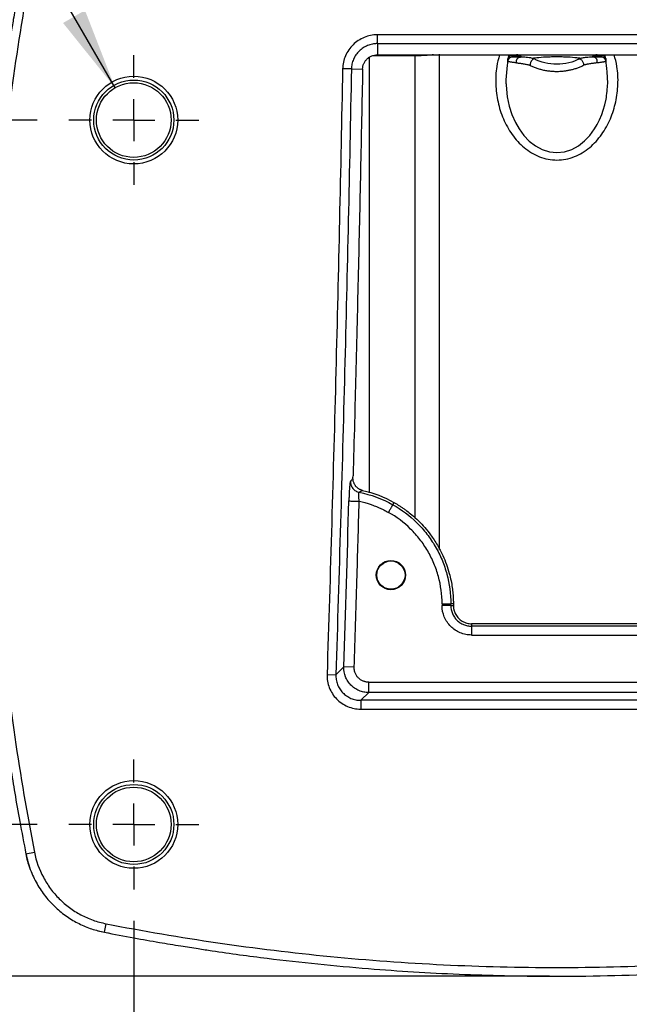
# Model space of a CAD drawing. Header units: millimetres. Extents: x 19 to 819, y 19 to 629.
# Tile 41 of 50: x 593 to 666, y 149 to 268. Entities that reach past the tile are written whole.
import ezdxf

# ---------------------------------------------------------------- set-up
doc = ezdxf.new("R2010")
doc.units = ezdxf.units.MM
doc.header["$LTSCALE"] = 3
doc.linetypes.add('CENTERX2', pattern=[20.32, 12.7, -2.54, 2.54, -2.54])
doc.layers.add('CENTER', color=40, linetype='CENTERX2')
doc.layers.add('DIMENSIONS', color=140, linetype='Continuous', lineweight=25)
doc.styles.add('SLDTEXTSTYLE0', font='TXT', dxfattribs={"width": 0.7})
doc.dimstyles.new('SLDDIMSTYLE0', dxfattribs={"dimtxt": 6.474023, "dimasz": 9.906, "dimexe": 0, "dimexo": 0.0625, "dimgap": 1.618506, "dimtad": 0, "dimtih": 1, "dimtoh": 1, "dimrnd": 1e-09, "dimzin": 12, "dimdsep": 46, "dimtxsty": 'SLDTEXTSTYLE0', "dimsah": 1, "dimcen": 0.09, "dimadec": 0, "dimazin": 3, "dimtfac": 1, "dimtofl": 0, "dimtmove": 0, "dimatfit": 3, "dimfxl": 0, "dimfrac": 2, "dimtolj": 1, "dimtzin": 12, "dimarcsym": 0})
doc.dimstyles.new('SLDDIMSTYLE2', dxfattribs={"dimtxt": 6.474023, "dimasz": 9.906, "dimexe": 0, "dimexo": 0.0625, "dimgap": 1.618506, "dimtad": 0, "dimtih": 1, "dimtoh": 1, "dimrnd": 1e-09, "dimzin": 12, "dimdsep": 46, "dimtxsty": 'SLDTEXTSTYLE0', "dimsah": 1, "dimcen": 0.09, "dimadec": 0, "dimazin": 3, "dimtfac": 1, "dimtmove": 0, "dimatfit": 0, "dimfxl": 0, "dimfrac": 2, "dimtolj": 1, "dimtzin": 12, "dimarcsym": 0})
doc.dimstyles.new('SLDDIMSTYLE3', dxfattribs={"dimtxt": 6.474023, "dimasz": 9.906, "dimexe": 0, "dimexo": 0.0625, "dimgap": 1.618506, "dimtad": 0, "dimtih": 1, "dimtoh": 1, "dimrnd": 1e-09, "dimzin": 4, "dimdsep": 46, "dimtxsty": 'SLDTEXTSTYLE0', "dimsah": 1, "dimcen": 0, "dimadec": 0, "dimazin": 1, "dimtfac": 1, "dimtofl": 0, "dimtmove": 0, "dimatfit": 3, "dimfxl": 0, "dimfrac": 2, "dimtolj": 1, "dimtzin": 12, "dimarcsym": 0})
doc.dimstyles.new('SLDDIMSTYLE4', dxfattribs={"dimtxt": 6.474023, "dimasz": 9.906, "dimexe": 0, "dimexo": 0.0625, "dimgap": 1.618506, "dimtad": 0, "dimtih": 1, "dimtoh": 1, "dimrnd": 1e-09, "dimzin": 4, "dimdsep": 46, "dimtxsty": 'SLDTEXTSTYLE0', "dimsah": 1, "dimcen": 0.09, "dimadec": 0, "dimazin": 1, "dimtfac": 1, "dimtofl": 0, "dimtmove": 0, "dimatfit": 3, "dimfxl": 0, "dimfrac": 2, "dimtolj": 1, "dimtzin": 12, "dimarcsym": 0})

# ---------------------------------------------------------------- blocks, each defined once
blk = doc.blocks.new('_D_5')
at = {"layer": 'DIMENSIONS'}
for p, q in [((555.52, 170.82), (555.52, 189.87)), ((594.72, 170.82), (546, 170.82)), ((652.68, 152.51), (546, 152.51)), ((555.52, 122.47), (555.52, 152.51)), ((516.77, 122.47), (514.59, 122.47)), ((514.59, 122.47), (514.59, 112.18)), ((536.01, 122.47), (538.18, 122.47)), ((538.18, 122.47), (538.18, 112.18)), ((547.68, 122.47), (555.52, 122.47)), ((514.59, 112.18), (516.77, 112.18)), ((538.18, 112.18), (536.01, 112.18))]:
    blk.add_line(p, q, dxfattribs=at)
for points in [[(555.52, 170.82), (557.05, 180.73), (554, 180.73)], [(555.52, 152.51), (554, 142.6), (557.05, 142.6)]]:
    blk.add_solid(points, dxfattribs=at)
at = {"layer": 'DIMENSIONS', "char_height": 6.35, "attachment_point": 1, "style": 'SLDTEXTSTYLE0'}
for s, insert in [('18.3', (516.77, 132.1)), ('0.72', (516.77, 120.36))]:
    blk.add_mtext(s, dxfattribs=dict(at, insert=insert))
blk = doc.blocks.new('_D_6')
at = {"layer": 'DIMENSIONS'}
for p, q in [((588.05, 219.38), (588.05, 83.76)), ((726.68, 219.38), (726.68, 83.76)), ((588.05, 93.29), (639.18, 93.29)), ((647.96, 93.29), (645.78, 93.29)), ((645.78, 93.29), (645.78, 83)), ((667.19, 93.29), (669.37, 93.29)), ((669.37, 93.29), (669.37, 83)), ((726.68, 93.29), (675.97, 93.29)), ((645.78, 83), (647.96, 83)), ((669.37, 83), (667.19, 83))]:
    blk.add_line(p, q, dxfattribs=at)
for points in [[(588.05, 93.29), (597.95, 91.76), (597.95, 94.81)], [(726.68, 93.29), (716.77, 94.81), (716.77, 91.76)]]:
    blk.add_solid(points, dxfattribs=at)
at = {"layer": 'DIMENSIONS', "char_height": 6.35, "attachment_point": 1, "style": 'SLDTEXTSTYLE0'}
for s, insert in [('138.6', (645.26, 102.92)), ('5.46', (647.96, 91.18))]:
    blk.add_mtext(s, dxfattribs=dict(at, insert=insert))
blk = doc.blocks.new('_D_7')
at = {"layer": 'DIMENSIONS'}
for p, q in [((548.61, 297.77), (546.44, 297.77)), ((546.44, 297.77), (546.44, 287.48)), ((567.85, 297.77), (570.03, 297.77)), ((570.03, 297.77), (570.03, 287.48)), ((587.57, 288.37), (576.96, 288.37)), ((604.11, 259.72), (587.57, 288.37)), ((546.44, 287.48), (548.61, 287.48)), ((570.03, 287.48), (567.85, 287.48))]:
    blk.add_line(p, q, dxfattribs=at)
blk.add_solid([(604.11, 259.72), (600.48, 269.07), (597.84, 267.54)], dxfattribs=at)
at = {"layer": 'DIMENSIONS', "char_height": 6.35, "attachment_point": 1, "style": 'SLDTEXTSTYLE0'}
for s, insert in [('%%c', (546.42, 307.41)), ('9.0', (556.19, 307.41)), ('0.35', (548.61, 295.67)), ('(4X)', (548.8, 283.93))]:
    blk.add_mtext(s, dxfattribs=dict(at, insert=insert))
blk = doc.blocks.new('_D_8')
at = {"layer": 'DIMENSIONS'}
for p, q in [((594.72, 255.82), (546, 255.82)), ((555.52, 255.82), (555.52, 226.64)), ((545.9, 214.9), (543.73, 214.9)), ((543.73, 214.9), (543.73, 204.61)), ((565.14, 214.9), (567.32, 214.9)), ((567.32, 214.9), (567.32, 204.61)), ((543.73, 204.61), (545.9, 204.61)), ((567.32, 204.61), (565.14, 204.61)), ((555.52, 170.82), (555.52, 203.17)), ((594.72, 170.82), (546, 170.82))]:
    blk.add_line(p, q, dxfattribs=at)
for points in [[(555.52, 255.82), (554, 245.92), (557.05, 245.92)], [(555.52, 170.82), (557.05, 180.73), (554, 180.73)]]:
    blk.add_solid(points, dxfattribs=at)
at = {"layer": 'DIMENSIONS', "char_height": 6.35, "attachment_point": 1, "style": 'SLDTEXTSTYLE0'}
for s, insert in [('85.0', (545.9, 224.54)), ('3.35', (545.9, 212.8))]:
    blk.add_mtext(s, dxfattribs=dict(at, insert=insert))
blk = doc.blocks.new('_D_9')
at = {"layer": 'DIMENSIONS'}
for p, q in [((606.36, 159.18), (606.36, 112.94)), ((708.36, 159.18), (708.36, 112.94)), ((606.36, 122.47), (639.18, 122.47)), ((647.96, 122.47), (645.78, 122.47)), ((645.78, 122.47), (645.78, 112.18)), ((667.19, 122.47), (669.37, 122.47)), ((669.37, 122.47), (669.37, 112.18)), ((708.36, 122.47), (675.97, 122.47)), ((645.78, 112.18), (647.96, 112.18)), ((669.37, 112.18), (667.19, 112.18))]:
    blk.add_line(p, q, dxfattribs=at)
for points in [[(606.36, 122.47), (616.27, 120.94), (616.27, 123.99)], [(708.36, 122.47), (698.46, 123.99), (698.46, 120.94)]]:
    blk.add_solid(points, dxfattribs=at)
at = {"layer": 'DIMENSIONS', "char_height": 6.35, "attachment_point": 1, "style": 'SLDTEXTSTYLE0'}
for s, insert in [('102.0', (645.26, 132.1)), ('4.02', (647.96, 120.36))]:
    blk.add_mtext(s, dxfattribs=dict(at, insert=insert))
blk = doc.blocks.new('SW_CENTERMARKSYMBOL_2')
at = {"layer": 'CENTER', "color": 0}
for p, q in [((0, 5.08), (0, 7.83)), ((0, 0), (0, 2.54)), ((-5.08, 0), (-7.83, 0)), ((0, 0), (-2.54, 0)), ((0, 0), (0, -2.54)), ((0, 0), (2.54, 0)), ((5.08, 0), (7.83, 0)), ((0, -5.08), (0, -7.83))]:
    blk.add_line(p, q, dxfattribs=at)
blk = doc.blocks.new('SW_CENTERMARKSYMBOL_3')
at = {"layer": 'CENTER', "color": 0}
for p, q in [((0, 5.08), (0, 7.83)), ((0, 0), (0, 2.54)), ((-5.08, 0), (-7.83, 0)), ((0, 0), (-2.54, 0)), ((0, 0), (0, -2.54)), ((0, 0), (2.54, 0)), ((5.08, 0), (7.83, 0)), ((0, -5.08), (0, -7.83))]:
    blk.add_line(p, q, dxfattribs=at)

msp = doc.modelspace()

# ---------------------------------------------------------------- linework, layer by layer
for p, q in [((635.729, 265.048), (635.725, 263.699)), ((678.996, 266.109), (635.728, 266.109)), ((635.729, 265.048), (679, 265.048)), ((643.218, 203.985), (643.218, 263.767)), ((634.787, 210.857), (634.787, 263.394)), ((640.251, 263.581), (635.124, 263.581)), ((635.725, 263.699), (679.002, 263.699)), ((640.251, 263.581), (640.251, 263.699)), ((640.251, 263.581), (640.251, 207.775)), ((651.45, 263.09), (651.32, 262.044)), ((652.008, 263.575), (652.05, 263.699)), ((652.504, 263.575), (652.008, 263.575)), ((653.103, 263.473), (653.107, 263.418)), ((653.108, 263.438), (653.105, 263.471)), ((661.623, 263.471), (661.62, 263.438)), ((661.621, 263.412), (661.625, 263.473)), ((662.72, 263.575), (662.224, 263.575)), ((662.224, 263.575), (662.224, 263.42)), ((662.678, 263.699), (662.72, 263.575)), ((663.408, 262.044), (663.278, 263.09)), ((632.597, 261.989), (633.946, 261.962)), ((632.79, 212.635), (632.797, 212.899)), ((637.72, 209.681), (637.584, 209.412)), ((643.527, 197.431), (643.527, 197.235)), ((643.527, 197.431), (644.588, 197.431)), ((644.588, 197.235), (643.527, 197.235)), ((644.588, 197.235), (644.588, 197.431)), ((644.889, 197.431), (644.588, 197.431)), ((644.889, 197.431), (644.889, 197.255)), ((647.074, 195.05), (647.074, 194.749)), ((667.654, 195.05), (647.074, 195.05)), ((667.654, 194.749), (647.074, 194.749)), ((647.074, 193.687), (667.654, 193.687)), ((629.663, 188.933), (630.723, 188.899)), ((631.687, 189.832), (630.723, 188.899)), ((632.935, 189.792), (631.687, 189.832)), ((634.681, 186.741), (634.681, 187.989)), ((634.681, 187.989), (680.047, 187.989)), ((634.681, 186.741), (633.718, 185.808)), ((680.047, 186.741), (634.681, 186.741)), ((633.718, 185.808), (633.718, 184.747)), ((681.01, 185.808), (633.718, 185.808)), ((633.718, 184.747), (681.01, 184.747)), ((593.277, 167.707), (593.352, 167.276)), ((593.352, 167.276), (593.358, 167.277)), ((593.358, 167.277), (594.39, 167.479)), ((602.816, 157.812), (603.019, 158.851)), ((602.115, 158.004), (602.816, 157.812)), ((602.816, 157.812), (603.237, 157.739))]:
    msp.add_line(p, q)
at = {"flags": 128}
for points in [[(651.321, 262.044), (651.318, 262.023), (651.242, 261.119), (651.23, 260.66), (651.229, 260.533), (651.23, 260.404), (651.233, 260.272), (651.233, 260.272), (651.233, 260.267), (651.233, 260.254), (651.235, 260.207), (651.241, 260.024), (651.387, 258.621), (651.633, 257.483), (651.957, 256.479), (652.364, 255.55), (652.814, 254.756), (653.398, 253.955), (654.022, 253.297), (654.786, 252.698), (655.582, 252.267), (656.472, 251.984), (657.375, 251.891), (658.275, 251.988), (659.162, 252.274), (659.954, 252.706), (660.714, 253.305), (661.338, 253.965), (661.921, 254.767), (662.223, 255.281), (662.51, 255.854), (662.774, 256.486), (662.963, 257.032), (663.14, 257.654), (663.294, 258.354), (663.331, 258.557), (663.367, 258.785), (663.402, 259.036), (663.434, 259.311), (663.487, 260.021), (663.493, 260.206), (663.495, 260.255), (663.495, 260.27), (663.495, 260.274), (663.495, 260.276), (663.495, 260.276), (663.495, 260.276), (663.495, 260.277), (663.495, 260.277), (663.495, 260.277), (663.495, 260.277), (663.495, 260.277), (663.449, 261.659), (663.394, 262.042)], [(647.074, 194.749), (647.074, 194.719), (647.074, 194.652), (647.074, 194.551), (647.074, 194.419), (647.074, 194.26), (647.074, 194.081), (647.074, 193.888), (647.074, 193.687)]]:
    msp.add_lwpolyline(points, dxfattribs=at)
for centre, radius in [((606.364, 255.824), 5.292), ((606.364, 255.824), 4.826), ((606.363, 255.824), 4.504), ((637.364, 200.923), 1.765), ((637.364, 200.923), 1.7), ((606.364, 170.824), 5.292), ((606.364, 170.824), 4.826), ((606.363, 170.824), 4.504)]:
    msp.add_circle(centre, radius)
for centre, radius, start, end in [((651.979, 262.889), 0.531, 90.04367, 176.28764), ((654.57, 262.647), 3.152, 160.49824, 168.2862), ((651.899, 263.154), 0.436, 75.53142, 162.22795), ((652.488, 262.75), 0.949, 45.63357, 89.84461), ((662.241, 262.748), 0.951, 90.18899, 135.42519), ((662.829, 263.154), 0.436, 17.77205, 104.46858), ((662.749, 262.889), 0.531, 3.71236, 89.95633), ((660.162, 262.648), 3.147, 11.70773, 19.50782)]:
    msp.add_arc(centre, radius, start, end)
for points, knots in [([(594.01, 279.599), (593.761, 278.377), (593.297, 276.104), (592.703, 272.941), (592.231, 270.288), (591.864, 268.115), (591.287, 264.551), (590.262, 257.531), (589.126, 247.32), (588.319, 235.623), (588.007, 224.923), (588.089, 214.79), (588.491, 205.232), (589.079, 197.474), (589.674, 191.537), (590.134, 187.532), (590.538, 184.403), (590.876, 181.964), (591.17, 179.933), (591.554, 177.432), (592.04, 174.461), (592.64, 171.021), (593.109, 168.578), (593.358, 167.277)], [0, 0, 0, 0, 0.0330909, 0.0615462, 0.0853772, 0.1045909, 0.1200102, 0.1811814, 0.2928064, 0.392526, 0.4921845, 0.576745, 0.6613539, 0.7459412, 0.7831476, 0.8196598, 0.8529062, 0.8668457, 0.8849852, 0.9073634, 0.9339856, 0.9648602, 1, 1, 1, 1]), ([(595.04, 279.384), (593.124, 270.18), (591.675, 260.91), (590.437, 249.241), (590.219, 246.903), (589.839, 242.22), (589.678, 239.875), (589.285, 232.842), (589.139, 228.152), (589.084, 218.77), (589.175, 214.078), (589.487, 207.037), (589.621, 204.69), (589.946, 200.005), (590.138, 197.666), (591.24, 185.99), (592.582, 176.705), (594.39, 167.479)], [0, 0, 0, 0, 0.25, 0.25, 0.3125, 0.3125, 0.375, 0.375, 0.5, 0.5, 0.625, 0.625, 0.6875, 0.6875, 0.75, 0.75, 1, 1, 1, 1]), ([(635.728, 266.109), (635.455, 266.11), (635.182, 266.083), (634.65, 265.977), (634.393, 265.899), (633.895, 265.693), (633.652, 265.563), (633.202, 265.265), (632.993, 265.096), (632.606, 264.717), (632.43, 264.507), (632.123, 264.064), (631.991, 263.829), (631.663, 263.079), (631.548, 262.556), (631.536, 262.01)], [0, 0, 0, 0, 0.125, 0.125, 0.25, 0.25, 0.375, 0.375, 0.5, 0.5, 0.625, 0.625, 0.75, 0.75, 1, 1, 1, 1]), ([(635.729, 265.048), (635.715, 265.048), (635.704, 265.048), (635.678, 265.048), (635.641, 265.047), (635.603, 265.046), (635.528, 265.043), (635.477, 265.039), (635.327, 265.024), (635.226, 265.01), (634.93, 264.951), (634.739, 264.893), (634.367, 264.74), (634.185, 264.643), (633.847, 264.42), (633.69, 264.293), (633.398, 264.008), (633.265, 263.85), (633.035, 263.518), (632.936, 263.341), (632.773, 262.969), (632.711, 262.778), (632.647, 262.487), (632.63, 262.389), (632.612, 262.241), (632.605, 262.166), (632.601, 262.091), (632.599, 262.04), (632.598, 262.017), (632.597, 261.989)], [0, 0, 0, 0, 0.0078125, 0.0078125, 0.015625, 0.03125, 0.03125, 0.0625, 0.0625, 0.125, 0.125, 0.25, 0.25, 0.375, 0.375, 0.5, 0.5, 0.625, 0.625, 0.75, 0.75, 0.875, 0.875, 0.9375, 0.9375, 0.96875, 0.984375, 0.984375, 1, 1, 1, 1]), ([(635.729, 265.048), (635.729, 265.049), (635.729, 265.05), (635.729, 265.054), (635.728, 265.063), (635.728, 265.078), (635.728, 265.103), (635.728, 265.144), (635.727, 265.204), (635.727, 265.288), (635.727, 265.401), (635.727, 265.543), (635.728, 265.714), (635.728, 265.906), (635.728, 266.041), (635.728, 266.109)], [0, 0, 0, 0, 0.0170328, 0.0432451, 0.0790196, 0.12483, 0.1811924, 0.2485891, 0.3273553, 0.417528, 0.5186657, 0.6296766, 0.7487107, 0.8731872, 1, 1, 1, 1]), ([(633.946, 261.962), (633.947, 262.02), (633.956, 262.134), (633.995, 262.361), (634.084, 262.635), (634.251, 262.938), (634.472, 263.203), (634.742, 263.418), (635.151, 263.631), (635.495, 263.7), (635.725, 263.699)], [0, 0, 0, 0, 0.0625, 0.125, 0.25, 0.375, 0.5, 0.625, 0.75, 1, 1, 1, 1]), ([(642.507, 263.699), (642.251, 263.672), (641.518, 263.594), (640.75, 263.586), (640.251, 263.581)], [0, 0, 0, 0, 0.3498306, 1, 1, 1, 1]), ([(650.452, 263.699), (650.324, 263.228), (650.008, 262.065), (649.951, 260.132), (650.206, 257.998), (650.749, 256.278), (651.375, 254.989), (651.951, 254.071), (652.623, 253.234), (653.407, 252.483), (654.283, 251.855), (655.259, 251.373), (656.297, 251.07), (657.376, 250.97), (658.453, 251.074), (659.487, 251.38), (660.459, 251.863), (661.332, 252.492), (662.115, 253.244), (662.784, 254.082), (663.358, 254.999), (663.983, 256.288), (664.523, 258.007), (664.777, 260.139), (664.72, 262.068), (664.404, 263.229), (664.276, 263.699)], [0, 0, 0, 0, 0.0443606, 0.1095203, 0.1744386, 0.2394058, 0.2724024, 0.3045503, 0.3376359, 0.369615, 0.4028765, 0.4350609, 0.467961, 0.5003908, 0.5327133, 0.5655247, 0.5976066, 0.6307755, 0.6627716, 0.6958775, 0.7279462, 0.7608607, 0.825935, 0.8906249, 0.9557413, 1, 1, 1, 1]), ([(651.449, 262.923), (651.448, 262.926), (651.444, 262.932), (651.441, 262.954), (651.441, 262.986), (651.443, 263.016), (651.444, 263.031)], [0, 0, 0, 0, 0.2485275, 0.4964756, 0.7461996, 1, 1, 1, 1]), ([(651.444, 263.031), (651.445, 263.047), (651.449, 263.08), (651.457, 263.141), (651.469, 263.209), (651.479, 263.261), (651.484, 263.287)], [0, 0, 0, 0, 0.2490519, 0.4974096, 0.7470713, 1, 1, 1, 1]), ([(652.513, 262.727), (652.471, 262.731), (652.387, 262.739), (652.27, 262.752), (652.156, 262.766), (652.049, 262.78), (651.948, 262.794), (651.853, 262.809), (651.755, 262.827), (651.656, 262.847), (651.564, 262.871), (651.49, 262.897), (651.463, 262.914), (651.449, 262.923)], [0, 0, 0, 0, 0.0652427, 0.1325025, 0.2017975, 0.2731452, 0.3465625, 0.4220656, 0.4996704, 0.6101428, 0.7302986, 0.860222, 1, 1, 1, 1]), ([(652.968, 263.42), (652.686, 263.42), (652.457, 263.42), (652.123, 263.42), (652.018, 263.42), (651.979, 263.42)], [0, 0, 0, 0, 0.5, 0.5, 1, 1, 1, 1]), ([(652.513, 262.727), (652.507, 262.75), (652.495, 262.798), (652.489, 262.874), (652.492, 262.955), (652.507, 263.037), (652.538, 263.128), (652.589, 263.221), (652.661, 263.302), (652.727, 263.351), (652.799, 263.389), (652.873, 263.415), (652.939, 263.418), (652.968, 263.42)], [0, 0, 0, 0, 0.0723129, 0.1490452, 0.229749, 0.3137492, 0.4001541, 0.5203145, 0.639964, 0.7429338, 0.7839814, 0.906651, 1, 1, 1, 1]), ([(653.04, 263.422), (653.012, 263.44), (652.926, 263.496), (652.743, 263.559), (652.584, 263.57), (652.504, 263.575)], [0, 0, 0, 0, 0.1929655, 0.596008, 1, 1, 1, 1]), ([(652.513, 262.727), (652.553, 262.723), (652.634, 262.715), (652.766, 262.699), (652.905, 262.682), (653.054, 262.661), (653.224, 262.637), (653.418, 262.606), (653.639, 262.569), (653.837, 262.53), (653.973, 262.497), (654.037, 262.478), (654.069, 262.466), (654.1, 262.451), (654.121, 262.435), (654.131, 262.427)], [0, 0, 0, 0, 0.0997019, 0.1995117, 0.2995921, 0.4000715, 0.5007549, 0.625459, 0.7508268, 0.8758995, 0.9379783, 0.9564077, 0.9687706, 0.9845662, 1, 1, 1, 1]), ([(652.922, 263.59), (652.927, 263.588), (653.007, 263.554), (653.04, 263.506), (653.057, 263.517), (653.061, 263.52)], [0, 0, 0, 0, 0.0432365, 0.7887074, 1, 1, 1, 1]), ([(654.66, 263.2), (654.508, 263.245), (654.277, 263.314), (653.954, 263.355), (653.647, 263.389), (653.369, 263.409), (653.165, 263.417), (653.039, 263.419), (652.97, 263.419), (652.936, 263.419)], [0, 0, 0, 0, 0.2010926, 0.3057708, 0.5091443, 0.7396962, 0.8514387, 0.9269888, 1, 1, 1, 1]), ([(654.647, 263.189), (654.618, 263.193), (654.56, 263.203), (654.447, 263.135), (654.329, 263.008), (654.24, 262.858), (654.185, 262.726), (654.154, 262.623), (654.134, 262.52), (654.132, 262.458), (654.131, 262.427)], [0, 0, 0, 0, 0.1510376, 0.3083234, 0.4715967, 0.6409263, 0.7283378, 0.8173149, 0.9078664, 1, 1, 1, 1]), ([(660.248, 263.26), (660.104, 263.283), (659.712, 263.348), (658.887, 263.406), (658.019, 263.437), (657.364, 263.445), (656.709, 263.437), (655.841, 263.406), (655.003, 263.346), (654.603, 263.281), (654.45, 263.255)], [0, 0, 0, 0, 0.11566601, 0.3157333, 0.40781109, 0.49626121, 0.58471591, 0.67678912, 0.87685642, 1, 1, 1, 1]), ([(660.118, 263.208), (659.695, 263.027), (658.85, 262.667), (657.366, 262.519), (655.881, 262.666), (655.035, 263.026), (654.613, 263.206)], [0, 0, 0, 0, 0.2499989, 0.4999986, 0.7499989, 1, 1, 1, 1]), ([(661.863, 263.408), (661.823, 263.409), (661.751, 263.412), (661.615, 263.413), (661.41, 263.409), (661.093, 263.39), (660.745, 263.355), (660.458, 263.309), (660.26, 263.269), (660.144, 263.227), (660.078, 263.204)], [0, 0, 0, 0, 0.0852106, 0.152062, 0.2709908, 0.482089, 0.7221588, 0.8458669, 0.9131639, 1, 1, 1, 1]), ([(660.082, 263.182), (660.091, 263.188), (660.125, 263.209), (660.209, 263.185), (660.318, 263.107), (660.426, 262.972), (660.511, 262.814), (660.561, 262.668), (660.589, 262.547), (660.593, 262.481), (660.595, 262.444)], [0, 0, 0, 0, 0.055755, 0.2114321, 0.3678787, 0.5151139, 0.6805194, 0.8049954, 0.8937366, 1, 1, 1, 1]), ([(662.216, 262.727), (662.173, 262.723), (662.089, 262.714), (661.953, 262.698), (661.814, 262.68), (661.669, 262.661), (661.5, 262.636), (661.309, 262.606), (661.122, 262.574), (660.97, 262.545), (660.858, 262.522), (660.757, 262.497), (660.672, 262.474), (660.619, 262.453), (660.596, 262.444)], [0, 0, 0, 0, 0.104661, 0.206928, 0.306875, 0.4045809, 0.5001298, 0.629629, 0.7499063, 0.8150788, 0.8743355, 0.9249425, 0.9667339, 1, 1, 1, 1]), ([(661.667, 263.519), (661.67, 263.517), (661.687, 263.506), (661.742, 263.567), (661.857, 263.612), (661.892, 263.626)], [0, 0, 0, 0, 0.1641325, 0.7421168, 1, 1, 1, 1]), ([(662.224, 263.575), (662.144, 263.57), (661.985, 263.558), (661.801, 263.496), (661.715, 263.439), (661.687, 263.421)], [0, 0, 0, 0, 0.4046543, 0.807928, 1, 1, 1, 1]), ([(662.216, 262.727), (662.221, 262.75), (662.233, 262.798), (662.239, 262.874), (662.236, 262.955), (662.221, 263.037), (662.19, 263.131), (662.137, 263.223), (662.064, 263.304), (662.001, 263.351), (661.929, 263.389), (661.855, 263.415), (661.789, 263.418), (661.761, 263.42)], [0, 0, 0, 0, 0.0723136, 0.1490466, 0.229751, 0.3137518, 0.4001572, 0.5299563, 0.6399587, 0.7429381, 0.7839772, 0.9066277, 1, 1, 1, 1]), ([(662.749, 263.42), (662.71, 263.42), (662.605, 263.42), (662.271, 263.42), (662.042, 263.42), (661.761, 263.42)], [0, 0, 0, 0, 0.5, 0.5, 1, 1, 1, 1]), ([(663.279, 262.923), (663.271, 262.918), (663.257, 262.908), (663.224, 262.892), (663.183, 262.877), (663.135, 262.863), (663.081, 262.849), (663.022, 262.837), (662.935, 262.819), (662.809, 262.798), (662.63, 262.773), (662.435, 262.749), (662.287, 262.734), (662.216, 262.727)], [0, 0, 0, 0, 0.0813651, 0.1594841, 0.2343741, 0.3060516, 0.3745326, 0.4398329, 0.5019682, 0.6359154, 0.7635109, 0.8848417, 1, 1, 1, 1]), ([(663.244, 263.287), (663.249, 263.261), (663.259, 263.209), (663.271, 263.141), (663.28, 263.08), (663.283, 263.047), (663.284, 263.031)], [0, 0, 0, 0, 0.2521555, 0.501557, 0.7501745, 1, 1, 1, 1]), ([(663.284, 263.031), (663.285, 263.016), (663.288, 262.986), (663.287, 262.954), (663.284, 262.932), (663.281, 262.926), (663.279, 262.923)], [0, 0, 0, 0, 0.25408297, 0.50390235, 0.75175558, 1, 1, 1, 1]), ([(631.536, 262.01), (631.3, 249.829), (631.032, 237.648), (630.567, 219.379), (630.401, 213.289), (630.046, 201.111), (629.858, 195.022), (629.663, 188.933)], [0, 0, 0, 0, 0.5, 0.5, 0.75, 0.75, 1, 1, 1, 1]), ([(632.597, 261.989), (632.361, 249.806), (632.093, 237.623), (631.628, 219.35), (631.461, 213.259), (631.106, 201.078), (630.918, 194.989), (630.723, 188.899)], [0, 0, 0, 0, 0.5, 0.5, 0.75, 0.75, 1, 1, 1, 1]), ([(632.597, 261.989), (632.591, 261.989), (632.562, 261.989), (632.452, 261.992), (632.37, 261.993), (632.165, 261.998), (632.043, 262), (631.789, 262.005), (631.658, 262.008), (631.536, 262.01)], [0, 0, 0, 0, 0.25, 0.25, 0.5, 0.5, 0.75, 0.75, 1, 1, 1, 1]), ([(633.946, 261.962), (633.907, 259.941), (633.826, 255.843), (633.655, 247.648), (633.474, 239.483), (633.279, 231.295), (633.129, 225.289), (632.969, 219.122), (632.857, 215.053), (632.797, 212.899)], [0, 0, 0, 0, 0.12361, 0.2505535, 0.5010312, 0.62286, 0.7512124, 0.8682268, 1, 1, 1, 1]), ([(654.131, 262.427), (654.197, 262.395), (654.328, 262.331), (654.533, 262.242), (654.743, 262.158), (654.96, 262.081), (655.182, 262.011), (655.409, 261.947), (655.641, 261.89), (655.877, 261.84), (656.118, 261.797), (656.362, 261.762), (656.609, 261.735), (656.859, 261.715), (657.111, 261.704), (657.279, 261.701), (657.49, 261.702), (657.747, 261.709), (658.138, 261.739), (658.54, 261.79), (658.95, 261.866), (659.366, 261.967), (659.783, 262.096), (660.198, 262.253), (660.461, 262.38), (660.595, 262.444)], [0, 0, 0, 0, 0.03466488, 0.06949188, 0.10448099, 0.13963217, 0.17494538, 0.21042059, 0.24605776, 0.28185685, 0.31781782, 0.35394063, 0.39022524, 0.4266716, 0.46327966, 0.50004938, 0.50009468, 0.55486143, 0.61183539, 0.67101607, 0.73240296, 0.79599548, 0.86179298, 0.92979474, 1, 1, 1, 1]), ([(632.477, 212.229), (632.475, 212.227), (632.47, 212.221), (632.462, 212.202), (632.45, 212.161), (632.437, 212.095), (632.419, 211.975), (632.397, 211.771), (632.371, 211.455), (632.347, 211.1), (632.33, 210.781), (632.318, 210.514), (632.31, 210.305), (632.303, 210.1), (632.298, 209.953), (632.296, 209.877), (632.295, 209.864)], [0, 0, 0, 0, 0.02884554, 0.07266599, 0.13244074, 0.20069106, 0.25951705, 0.38668418, 0.51969175, 0.63879584, 0.75591492, 0.81502416, 0.87510486, 0.93661596, 0.98862978, 1, 1, 1, 1]), ([(632.477, 212.229), (632.473, 212.089), (632.493, 211.94), (632.587, 211.648), (632.662, 211.506), (632.86, 211.258), (632.982, 211.152), (633.246, 210.995), (633.387, 210.943), (633.524, 210.915)], [0, 0, 0, 0, 0.25, 0.25, 0.5, 0.5, 0.75, 0.75, 1, 1, 1, 1]), ([(632.79, 212.635), (632.757, 212.585), (632.695, 212.491), (632.61, 212.374), (632.545, 212.295), (632.502, 212.25), (632.483, 212.234), (632.477, 212.229)], [0, 0, 0, 0, 0.3165305, 0.5886894, 0.8165006, 0.9367259, 1, 1, 1, 1]), ([(633.18, 211.582), (633.156, 211.61), (633.105, 211.668), (633.035, 211.766), (632.969, 211.875), (632.906, 212.005), (632.845, 212.171), (632.795, 212.385), (632.792, 212.547), (632.79, 212.635)], [0, 0, 0, 0, 0.0974598, 0.2016261, 0.3121581, 0.4285827, 0.5789904, 0.7715621, 1, 1, 1, 1]), ([(633.824, 211.167), (633.785, 211.181), (633.706, 211.208), (633.592, 211.263), (633.462, 211.338), (633.32, 211.441), (633.227, 211.535), (633.18, 211.582)], [0, 0, 0, 0, 0.1598923, 0.3232917, 0.4897234, 0.7427725, 1, 1, 1, 1]), ([(633.543, 209.828), (633.542, 209.831), (633.54, 209.839), (633.54, 209.856), (633.534, 209.888), (633.527, 209.949), (633.516, 210.046), (633.506, 210.148), (633.496, 210.279), (633.487, 210.423), (633.482, 210.565), (633.481, 210.704), (633.487, 210.8), (633.498, 210.867), (633.51, 210.903), (633.519, 210.911), (633.524, 210.915)], [0, 0, 0, 0, 0.0050904, 0.0154058, 0.0315618, 0.0637693, 0.1279148, 0.2122725, 0.2552757, 0.3823392, 0.5057771, 0.5764808, 0.7526826, 0.8331094, 0.916237, 1, 1, 1, 1]), ([(633.524, 210.915), (633.53, 210.92), (633.548, 210.935), (633.596, 210.966), (633.68, 211.012), (633.804, 211.07), (633.901, 211.11), (633.954, 211.131)], [0, 0, 0, 0, 0.0598797, 0.1764283, 0.4018883, 0.6764061, 1, 1, 1, 1]), ([(633.823, 211.164), (633.845, 211.158), (633.888, 211.146), (633.932, 211.136), (633.954, 211.131)], [0, 0, 0, 0, 0.501371, 1, 1, 1, 1]), ([(632.295, 209.864), (632.303, 209.864), (632.336, 209.863), (632.466, 209.859), (632.563, 209.856), (632.804, 209.849), (632.948, 209.845), (633.246, 209.837), (633.4, 209.832), (633.543, 209.828)], [0, 0, 0, 0, 0.25, 0.25, 0.5, 0.5, 0.75, 0.75, 1, 1, 1, 1]), ([(632.935, 189.792), (633.044, 193.272), (633.255, 199.951), (633.45, 206.63), (633.543, 209.828)], [0, 0, 0, 0, 0.5210817, 1, 1, 1, 1]), ([(633.543, 209.828), (633.659, 209.802), (633.882, 209.752), (634.199, 209.669), (634.485, 209.586), (634.743, 209.506), (634.97, 209.43), (635.169, 209.359), (635.489, 209.24), (635.935, 209.057), (636.508, 208.79), (636.878, 208.588), (637.064, 208.487)], [0, 0, 0, 0, 0.0943487, 0.18098356, 0.25990975, 0.33112972, 0.39464443, 0.4504543, 0.49855977, 0.66552231, 0.83262463, 1, 1, 1, 1]), ([(637.584, 209.412), (637.58, 209.406), (637.547, 209.347), (637.45, 209.175), (637.345, 208.989), (637.287, 208.884), (637.256, 208.83)], [0, 0, 0, 0, 0.25, 0.5, 0.625, 0.75, 0.75, 0.75, 0.75]), ([(637.584, 209.412), (638.648, 208.812), (639.614, 208.086), (640.913, 206.808), (641.322, 206.348), (642.067, 205.39), (642.406, 204.888), (643.015, 203.844), (643.286, 203.302), (643.757, 202.174), (643.954, 201.597), (644.426, 199.851), (644.588, 198.657), (644.588, 197.431)], [0, 0, 0, 0, 0.25, 0.25, 0.375, 0.375, 0.5, 0.5, 0.625, 0.625, 0.75, 0.75, 1, 1, 1, 1]), ([(637.72, 209.681), (637.82, 209.624), (638.024, 209.509), (638.331, 209.322), (638.645, 209.12), (638.964, 208.901), (639.377, 208.6), (639.966, 208.133), (640.967, 207.22), (642.025, 205.996), (642.967, 204.566), (643.77, 203.02), (644.3, 201.568), (644.613, 200.26), (644.755, 199.446), (644.84, 198.706), (644.884, 198.042), (644.887, 197.626), (644.889, 197.431)], [0, 0, 0, 0, 0.02322821, 0.04738682, 0.07247903, 0.0985086, 0.12547967, 0.17547173, 0.25007227, 0.39848295, 0.50032035, 0.59482796, 0.74947552, 0.81043668, 0.8659547, 0.91604838, 0.96072962, 1, 1, 1, 1]), ([(637.256, 208.83), (637.225, 208.775), (637.176, 208.69), (637.122, 208.589), (637.088, 208.537), (637.08, 208.509), (637.056, 208.491), (637.064, 208.487)], [0.75, 0.75, 0.75, 0.75, 0.875, 0.9375, 0.96875, 0.984375, 1, 1, 1, 1]), ([(643.527, 197.431), (643.527, 198.562), (643.377, 199.664), (642.942, 201.275), (642.76, 201.808), (642.325, 202.848), (642.075, 203.349), (641.513, 204.312), (641.201, 204.774), (640.514, 205.66), (640.136, 206.084), (638.939, 207.263), (638.047, 207.932), (637.064, 208.487)], [0, 0, 0, 0, 0.25, 0.25, 0.375, 0.375, 0.5, 0.5, 0.625, 0.625, 0.75, 0.75, 1, 1, 1, 1]), ([(647.074, 193.687), (646.84, 193.687), (646.61, 193.711), (646.157, 193.801), (645.932, 193.87), (645.503, 194.048), (645.299, 194.157), (644.913, 194.413), (644.73, 194.563), (644.403, 194.889), (644.256, 195.068), (643.998, 195.455), (643.887, 195.662), (643.622, 196.302), (643.527, 196.769), (643.527, 197.235)], [0, 0, 0, 0, 0.125, 0.125, 0.25, 0.25, 0.375, 0.375, 0.5, 0.5, 0.625, 0.625, 0.75, 0.75, 1, 1, 1, 1]), ([(644.588, 197.235), (644.638, 197.239), (644.738, 197.246), (644.838, 197.252), (644.889, 197.255)], [0, 0, 0, 0, 0.5000004, 1, 1, 1, 1]), ([(644.588, 197.235), (644.588, 196.91), (644.654, 196.582), (644.841, 196.132), (644.919, 195.987), (645.1, 195.715), (645.202, 195.591), (645.43, 195.363), (645.558, 195.258), (645.829, 195.078), (645.972, 195.002), (646.275, 194.876), (646.433, 194.828), (646.75, 194.765), (646.911, 194.749), (647.074, 194.749)], [0, 0, 0, 0, 0.25, 0.25, 0.375, 0.375, 0.5, 0.5, 0.625, 0.625, 0.75, 0.75, 0.875, 0.875, 1, 1, 1, 1]), ([(644.889, 197.255), (644.889, 197.207), (644.889, 197.118), (644.899, 196.996), (644.913, 196.898), (644.935, 196.774), (644.976, 196.608), (645.089, 196.292), (645.276, 195.974), (645.518, 195.698), (645.801, 195.446), (646.138, 195.243), (646.517, 195.114), (646.8, 195.057), (646.985, 195.052), (647.074, 195.05)], [0, 0, 0, 0, 0.0420076, 0.0773101, 0.1061026, 0.1285008, 0.1865753, 0.2547617, 0.4204397, 0.502741, 0.5739542, 0.7502329, 0.8391701, 0.92227, 1, 1, 1, 1]), ([(629.663, 188.933), (629.654, 188.66), (629.673, 188.389), (629.764, 187.853), (629.837, 187.589), (630.032, 187.086), (630.154, 186.844), (630.448, 186.384), (630.616, 186.173), (630.992, 185.786), (631.202, 185.608), (631.649, 185.302), (631.885, 185.173), (632.384, 184.962), (632.647, 184.881), (633.176, 184.774), (633.444, 184.747), (633.718, 184.747)], [0, 0, 0, 0, 0.125, 0.125, 0.25, 0.25, 0.375, 0.375, 0.5, 0.5, 0.625, 0.625, 0.75, 0.75, 0.875, 0.875, 1, 1, 1, 1]), ([(634.681, 186.741), (634.48, 186.741), (634.281, 186.762), (633.892, 186.841), (633.698, 186.901), (633.329, 187.057), (633.155, 187.153), (632.825, 187.378), (632.67, 187.51), (632.393, 187.796), (632.269, 187.952), (632.051, 188.291), (631.961, 188.47), (631.745, 189.026), (631.675, 189.432), (631.687, 189.832)], [0, 0, 0, 0, 0.125, 0.125, 0.25, 0.25, 0.375, 0.375, 0.5, 0.5, 0.625, 0.625, 0.75, 0.75, 1, 1, 1, 1]), ([(634.681, 187.989), (634.634, 187.99), (634.541, 187.992), (634.402, 188.01), (634.265, 188.037), (634.13, 188.076), (633.934, 188.15), (633.686, 188.285), (633.418, 188.512), (633.199, 188.787), (633.058, 189.067), (632.977, 189.327), (632.936, 189.558), (632.935, 189.714), (632.935, 189.792)], [0, 0, 0, 0, 0.0503596, 0.1002381, 0.1499589, 0.1998482, 0.2502288, 0.3749496, 0.4998408, 0.6244845, 0.7493541, 0.8330828, 0.9161245, 1, 1, 1, 1]), ([(630.723, 188.899), (630.717, 188.697), (630.73, 188.497), (630.797, 188.101), (630.851, 187.906), (630.995, 187.534), (631.085, 187.355), (631.302, 187.016), (631.426, 186.86), (631.703, 186.574), (631.859, 186.443), (632.189, 186.217), (632.363, 186.122), (632.732, 185.966), (632.926, 185.906), (633.317, 185.827), (633.516, 185.807), (633.718, 185.808)], [0, 0, 0, 0, 0.125, 0.125, 0.25, 0.25, 0.375, 0.375, 0.5, 0.5, 0.625, 0.625, 0.75, 0.75, 0.875, 0.875, 1, 1, 1, 1]), ([(593.352, 167.276), (593.47, 166.692), (593.597, 166.064), (593.857, 165.483), (593.875, 165.441)], [0, 0, 0, 0, 0.9280922, 1, 1, 1, 1]), ([(593.358, 167.277), (593.514, 166.64), (593.821, 165.383), (594.65, 163.65), (595.686, 162.107), (596.914, 160.781), (598.277, 159.686), (599.739, 158.829), (601.252, 158.187), (602.301, 157.94), (602.817, 157.818)], [0, 0, 0, 0, 0.1384859, 0.2729969, 0.4039231, 0.5304558, 0.6538342, 0.7724272, 0.8880392, 1, 1, 1, 1]), ([(594.39, 167.479), (594.6, 166.412), (594.959, 165.401), (595.594, 164.207), (595.731, 163.971), (596.02, 163.513), (596.172, 163.291), (596.651, 162.643), (597.001, 162.236), (597.762, 161.475), (598.176, 161.117), (599.042, 160.475), (599.496, 160.188), (600.443, 159.683), (600.939, 159.463), (601.963, 159.099), (602.485, 158.955), (603.019, 158.851)], [0, 0, 0, 0, 0.25, 0.25, 0.3125, 0.3125, 0.375, 0.375, 0.5, 0.5, 0.625, 0.625, 0.75, 0.75, 0.875, 0.875, 1, 1, 1, 1]), ([(603.019, 158.851), (611.976, 157.095), (620.991, 155.778), (634.599, 154.454), (639.154, 154.122), (648.26, 153.678), (657.369, 153.456), (666.48, 153.679), (675.594, 154.123), (680.143, 154.456), (693.741, 155.779), (702.752, 157.095), (711.709, 158.851)], [0, 0, 0, 0, 0.25, 0.25, 0.375, 0.375, 0.5, 0.625, 0.625, 0.75, 0.75, 1, 1, 1, 1]), ([(602.817, 157.818), (604.006, 157.59), (606.217, 157.164), (609.294, 156.622), (611.875, 156.191), (613.988, 155.857), (617.454, 155.333), (624.279, 154.404), (634.203, 153.389), (645.564, 152.692), (657.501, 152.423), (670.435, 152.705), (681.06, 153.46), (688.362, 154.212), (692.25, 154.668), (695.406, 155.081), (698.079, 155.458), (700.609, 155.834), (703.797, 156.343), (707.641, 157.001), (710.414, 157.532), (711.911, 157.818)], [0, 0, 0, 0, 0.0330888, 0.0615437, 0.0853753, 0.1045899, 0.12001, 0.1811827, 0.2928178, 0.3925293, 0.4921913, 0.6190469, 0.7459384, 0.7831456, 0.8196594, 0.8529074, 0.870135, 0.8934273, 0.9228268, 0.9583447, 1, 1, 1, 1])]:
    msp.add_open_spline(points, degree=3, knots=knots)
for points in [[(651.979, 263.42), (651.962, 263.42), (651.967, 263.477), (652.008, 263.575)], [(662.72, 263.575), (662.761, 263.476), (662.766, 263.42), (662.749, 263.42)], [(633.524, 210.915), (634.945, 210.631), (636.321, 210.122), (637.584, 209.412)], [(633.954, 211.131), (635.262, 210.832), (636.544, 210.343), (637.72, 209.681)], [(631.687, 189.832), (631.9, 196.51), (632.104, 203.187), (632.295, 209.864)]]:
    msp.add_open_spline(points, degree=3)
at = {"layer": 'DIMENSIONS'}
msp.add_line((656.488, 152.507), (610.102, 152.507), dxfattribs=at)

# ---------------------------------------------------------------- block references
at = {"layer": 'CENTER'}
for name, p in [('SW_CENTERMARKSYMBOL_3', (606.364, 255.824)), ('SW_CENTERMARKSYMBOL_2', (606.364, 170.824))]:
    msp.add_blockref(name, p, dxfattribs=at)

# ---------------------------------------------------------------- dimensions: what is measured, and where the dimension line sits
at = {"layer": 'DIMENSIONS'}
dim = msp.add_diameter_dim_2p(p1=(608.615, 251.923), p2=(604.111, 259.725), text='<>\\P(4X)', dimstyle='SLDDIMSTYLE3', dxfattribs=at)
dim.commit()
dim.dimension.update_dxf_attribs({"geometry": '_D_7', "text_midpoint": (558.232, 291.717), "dimtype": 163})
for base, p1, p2, angle, dimstyle, picture, middle in [((555.523, 255.824), (598.532, 170.824), (598.532, 255.824), 90, 'SLDDIMSTYLE4', '_D_8', (555.523, 214.904)), ((726.679, 93.287), (588.049, 223.185), (726.679, 223.185), 0.00002, 'SLDDIMSTYLE0', '_D_6', (657.575, 93.287)), ((555.523, 170.824), (656.488, 152.507), (598.532, 170.824), 90, 'SLDDIMSTYLE2', '_D_5', (555.523, 122.467))]:
    dim = msp.add_linear_dim(base=base, p1=p1, p2=p2, angle=angle, dimstyle=dimstyle, dxfattribs=at)
    dim.commit()
    dim.dimension.update_dxf_attribs({"geometry": picture, "text_midpoint": middle, "dimtype": 160})
dim = msp.add_linear_dim(base=(708.364, 122.467), p1=(606.364, 162.992), p2=(708.364, 162.992), dimstyle='SLDDIMSTYLE4', dxfattribs=at)
dim.commit()
dim.dimension.update_dxf_attribs({"geometry": '_D_9', "text_midpoint": (657.575, 122.467), "dimtype": 160})

doc.saveas('drawing.dxf')
